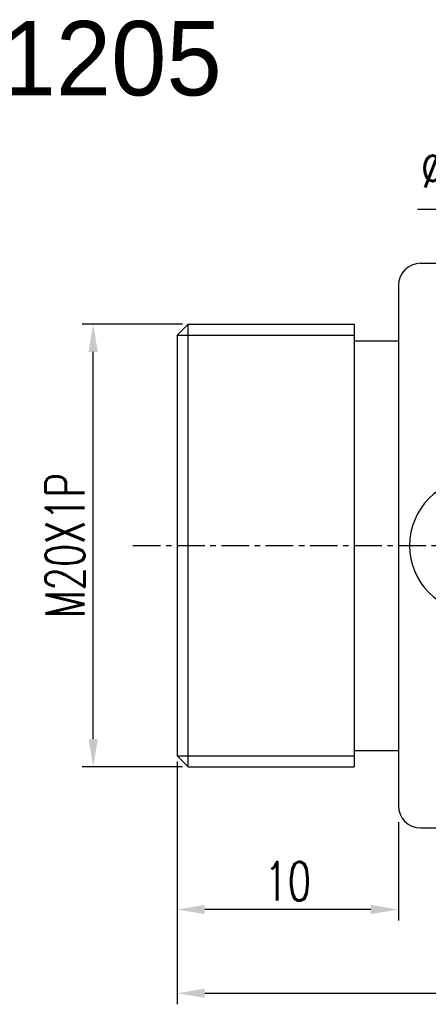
# Model space of a CAD drawing. Extents: x -57 to 121, y 40 to 458.
# Tile 2 of 60: x 67 to 86, y 40 to 85. Entities that reach past the tile are written whole.
import ezdxf

# ---------------------------------------------------------------- set-up
doc = ezdxf.new("R2010")
doc.units = 0
doc.header["$MEASUREMENT"] = 0
doc.header["$PDMODE"] = 2
doc.linetypes.add('CENTER', pattern=[2, 1.25, -0.25, 0.25, -0.25])
doc.layers.get('DEFPOINTS').update_dxf_attribs({"linetype": 'CONTINUOUS'})
for name, color, linetype in [('CL', 1, 'CENTER'), ('DIM', 4, 'CONTINUOUS'), ('OUT', 3, 'CONTINUOUS')]:
    doc.layers.add(name, color=color, linetype=linetype)
doc.styles.add('DIM-7', font='SIMPLEX.shx', dxfattribs={"width": 0.7, "bigfont": 'chineset.shx'})
doc.dimstyles.new('CNS', dxfattribs={"dimtxt": 3.5, "dimasz": 2.5, "dimexe": 1, "dimexo": 1.5, "dimgap": 0.09, "dimtad": 0, "dimdsep": 46, "dimtxsty": 'DIM-7', "dimcen": 0.09, "dimclrd": 1, "dimclre": 1, "dimclrt": 4, "dimadec": 0, "dimazin": 0, "dimtfac": 1, "dimtix": 1, "dimtmove": 2, "dimatfit": 3, "dimfxl": 1, "dimtvp": 0.971429, "dimtolj": 1, "dimarcsym": 0})

# ---------------------------------------------------------------- blocks, each defined once
blk = doc.blocks.new('*D1')
at = {"layer": 'DEFPOINTS', "color": 0, "transparency": 16777216}
for p in [(70.634, 71.03), (75.427, 71.03), (75.427, 51.03)]:
    blk.add_point(p, dxfattribs=at)
at = {"layer": 'DIM', "color": 7, "lineweight": -2, "transparency": 16777216}
for p, q in [((74.677, 71.03), (70.134, 71.03)), ((70.634, 52.28), (70.634, 69.78)), ((74.677, 51.03), (70.134, 51.03))]:
    blk.add_line(p, q, dxfattribs=at)
at = {"layer": 'DIM', "color": 7, "transparency": 16777216}
for points in [[(70.426, 69.78), (70.842, 69.78), (70.634, 71.03)], [(70.426, 52.28), (70.842, 52.28), (70.634, 51.03)]]:
    blk.add_solid(points, dxfattribs=at)
at = {"layer": 'DIM', "color": 7, "transparency": 16777216, "insert": (69.359, 61.03), "char_height": 1.75, "attachment_point": 5, "rotation": 90, "style": 'DIM-7'}
blk.add_mtext('\\A1;M20X1P', dxfattribs=at)
blk = doc.blocks.new('*D2')
at = {"layer": 'DEFPOINTS', "color": 0, "transparency": 16777216}
for p in [(74.427, 52.03), (113.427, 49.28), (113.427, 40.809)]:
    blk.add_point(p, dxfattribs=at)
at = {"layer": 'DIM', "color": 7, "lineweight": -2, "transparency": 16777216}
for p, q in [((74.427, 51.28), (74.427, 40.309)), ((113.427, 48.53), (113.427, 40.309)), ((75.677, 40.809), (112.177, 40.809))]:
    blk.add_line(p, q, dxfattribs=at)
at = {"layer": 'DIM', "color": 7, "transparency": 16777216}
for points in [[(75.677, 41.018), (75.677, 40.601), (74.427, 40.809)], [(112.177, 41.018), (112.177, 40.601), (113.427, 40.809)]]:
    blk.add_solid(points, dxfattribs=at)
at = {"layer": 'DIM', "color": 7, "transparency": 16777216, "insert": (93.927, 42.084), "char_height": 1.75, "attachment_point": 5, "style": 'DIM-7'}
blk.add_mtext('\\A1;39', dxfattribs=at)
blk = doc.blocks.new('*D3')
at = {"layer": 'DEFPOINTS', "color": 0, "transparency": 16777216}
for p in [(74.427, 51.53), (84.427, 49.28), (74.427, 44.591)]:
    blk.add_point(p, dxfattribs=at)
at = {"layer": 'DIM', "color": 7, "lineweight": -2, "transparency": 16777216}
for p, q in [((74.427, 50.78), (74.427, 44.091)), ((84.427, 48.53), (84.427, 44.091)), ((83.177, 44.591), (75.677, 44.591))]:
    blk.add_line(p, q, dxfattribs=at)
at = {"layer": 'DIM', "color": 7, "transparency": 16777216}
for points in [[(75.677, 44.799), (75.677, 44.383), (74.427, 44.591)], [(83.177, 44.799), (83.177, 44.383), (84.427, 44.591)]]:
    blk.add_solid(points, dxfattribs=at)
at = {"layer": 'DIM', "color": 7, "transparency": 16777216, "insert": (79.427, 45.866), "char_height": 1.75, "attachment_point": 5, "style": 'DIM-7'}
blk.add_mtext('\\A1;10', dxfattribs=at)

msp = doc.modelspace()

# ---------------------------------------------------------------- linework, layer by layer
at = {"layer": 'CL', "color": 7}
msp.add_line((72.427, 61.03), (115.427, 61.03), dxfattribs=at)
at = {"layer": 'DIM', "color": 7}
for p, q in [((74.427, 70.53), (82.427, 70.53)), ((74.427, 51.53), (82.427, 51.53))]:
    msp.add_line(p, q, dxfattribs=at)
at = {"layer": 'OUT', "color": 7}
for p, q in [((85.427, 73.78), (112.427, 73.78)), ((84.427, 72.78), (84.427, 49.28)), ((74.927, 71.03), (74.427, 70.53)), ((74.927, 51.03), (74.927, 71.03)), ((74.927, 71.03), (82.427, 71.03)), ((82.427, 71.03), (82.427, 51.03)), ((74.427, 70.53), (74.427, 51.53)), ((82.427, 70.28), (84.427, 70.28)), ((82.427, 51.78), (84.427, 51.78)), ((74.927, 51.03), (74.427, 51.53)), ((74.927, 51.03), (82.427, 51.03)), ((85.427, 48.28), (112.427, 48.28))]:
    msp.add_line(p, q, dxfattribs=at)
for centre, radius, start, end in [((85.427, 72.78), 1, 90, 180), ((87.927, 61.03), 3, 90, 270), ((85.427, 49.28), 1, 180, 270)]:
    msp.add_arc(centre, radius, start, end, dxfattribs=at)

# ---------------------------------------------------------------- texts
at = {"layer": 'DIM', "color": 0, "insert": (54.71, 84.725), "char_height": 3.36, "width": 25.29791, "attachment_point": 1}
msp.add_mtext('BSH01205', dxfattribs=at)
at = {"layer": 'DIM', "color": 7, "insert": (90.595, 77.781), "char_height": 1.75, "attachment_point": 6, "style": 'DIM-7'}
msp.add_mtext('%%C3dp3', dxfattribs=at)

# ---------------------------------------------------------------- dimensions: what is measured, and where the dimension line sits
at = {"layer": 'DIM', "color": 7}
dim = msp.add_linear_dim(base=(70.634, 71.03), p1=(75.427, 51.03), p2=(75.427, 71.03), angle=90, text='M<>X1P', dimstyle='CNS', override={"dimscale": 0.5, "dimgap": 0.8, "dimtad": 1, "dimclrd": 7, "dimclre": 7, "dimclrt": 7, "dimtp": -0.04, "dimtm": 0.08, "dimtfac": 0.6, "dimtmove": 1}, dxfattribs=at)
dim.commit()
dim.dimension.update_dxf_attribs({"geometry": '*D1', "text_midpoint": (69.359, 61.03)})
for base, p1, p2, override, picture, middle in [((113.427, 40.809), (74.427, 52.03), (113.427, 49.28), {"dimscale": 0.5, "dimgap": 0.8, "dimtad": 1, "dimclrd": 7, "dimclre": 7, "dimclrt": 7, "dimtol": 0, "dimlim": 0, "dimtp": -0.04, "dimtm": 0.08, "dimtfac": 0.6, "dimtmove": 1}, '*D2', (93.927, 42.084)), ((74.427, 44.591), (84.427, 49.28), (74.427, 51.53), {"dimscale": 0.5, "dimgap": 0.8, "dimtad": 1, "dimclrd": 7, "dimclre": 7, "dimclrt": 7, "dimtp": -0.04, "dimtm": 0.08, "dimtfac": 0.6, "dimtmove": 1}, '*D3', (79.427, 45.866))]:
    dim = msp.add_linear_dim(base=base, p1=p1, p2=p2, dimstyle='CNS', override=override, dxfattribs=at)
    dim.commit()
    dim.dimension.update_dxf_attribs({"geometry": picture, "text_midpoint": middle})

# ---------------------------------------------------------------- leaders
at = {"layer": 'DIM', "color": 7, "annotation_type": 0, "has_hookline": 1, "hookline_direction": 1, "text_width": 5.308}
msp.add_leader([(97.177, 73.78), (92.245, 76.215), (90.995, 76.215)], dimstyle='CNS', override={"dimscale": 0.5, "dimgap": 0.8, "dimtad": 1, "dimclrd": 7, "dimclre": 7, "dimclrt": 7, "dimtp": -0.04, "dimtm": 0.08, "dimtfac": 0.6, "dimtmove": 1}, dxfattribs=at)

doc.saveas('drawing.dxf')
